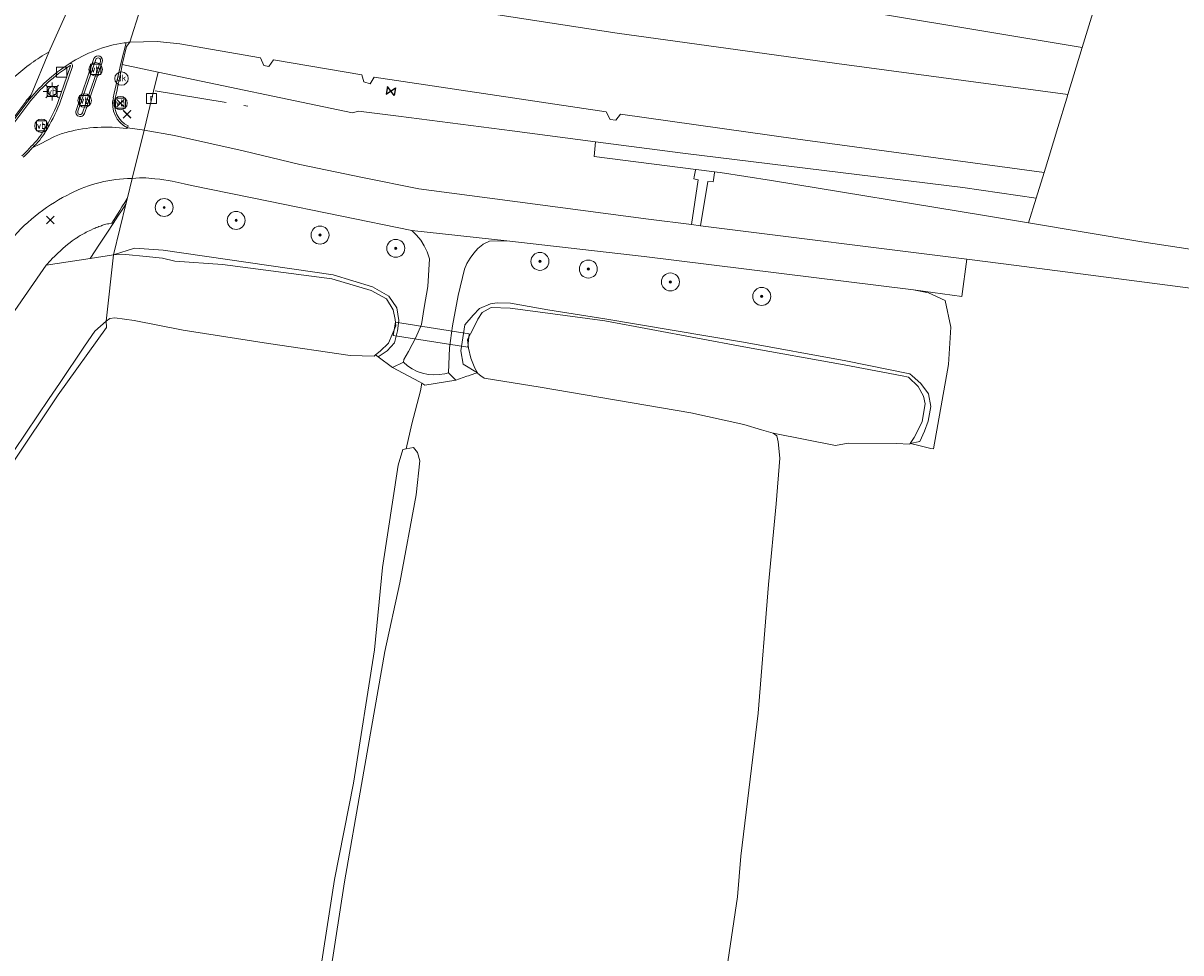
# Model space of a CAD drawing. Header units: metres. Extents: x 125158 to 132124, y 450612 to 454469.
# Tile 155 of 173: x 130520 to 130649, y 453736 to 453839. Entities that reach past the tile are written whole.
import ezdxf
from ezdxf.enums import TextEntityAlignment as Align

# ---------------------------------------------------------------- set-up
doc = ezdxf.new("R2010")
doc.units = ezdxf.units.M
doc.linetypes.add('IE-TERREINAFSCHEIDING', pattern=[10, 8, -2])
doc.layers.get('0').update_dxf_attribs({"color": 8})
doc.layers.get('Defpoints').update_dxf_attribs({"color": 8})
for name, color, linetype, lineweight in [('B-XX-BV-GELEIDECONSTRUCTIE-GV', 8, 'Continuous', 18), ('B-XX-GR-BOOM-S', 8, 'Continuous', 25), ('B-XX-IE-TERREINAFSCHEIDING-G', 8, 'IE-TERREINAFSCHEIDING', 18), ('B-XX-KL-ET_LS_OV_LICHTMAST-S', 8, 'Continuous', 25), ('B-XX-KW-KUNSTWERK_DUIKER-GV', 8, 'Continuous', 18), ('B-XX-OG-TERREIN_CULTUURSCHEIDING-GV', 8, 'Continuous', 18), ('B-XX-OG-WATER-GV', 8, 'Continuous', 18), ('B-XX-OG-WATER_SLOOT-GV', 8, 'Continuous', 18), ('B-XX-OG-WEG-GV', 8, 'Continuous', 18), ('B-XX-RI-GWA_KOLK-S', 8, 'Continuous', 25), ('B-XX-RI-GWA_RIOOLPUT-S', 8, 'Continuous', 25), ('B-XX-VH-GOOT-G', 8, 'Continuous', 18), ('B-XX-VH-VERHARDING_ASFALT-GV', 8, 'Continuous', 18), ('B-XX-VW-VERKEERSTEKEN_BORD-S', 8, 'Continuous', 25), ('B-XX-VW-VERKEERSTEKEN_DRAAGCONSTRUCTIE-S', 8, 'Continuous', 25), ('B-XX-VW-VRI-S', 8, 'Continuous', 25)]:
    doc.layers.add(name, color=color, linetype=linetype, lineweight=lineweight)
doc.layers.add('TOPOT30', color=1, linetype='Continuous')
doc.styles.add('ISO', font='iso', dxfattribs={"height": 5})
doc.styles.add('NLCS-ISO', font='NLCS-ISO.ttf')

# ---------------------------------------------------------------- blocks, each defined once
blk = doc.blocks.new('SRI-KOLK-SO')
at = {"color": 0, "linetype": 'ByBlock', "lineweight": 18}
blk.add_lwpolyline([(-1.125, -1.125), (1.125, -1.125), (1.125, 1.125), (-1.125, 1.125)], close=True, dxfattribs=at)
blk = doc.blocks.new('SRI-PUT_INSPECTIEPUT_RIOOLPUT-SO')
at = {"color": 0, "linetype": 'ByBlock', "lineweight": 18}
blk.add_lwpolyline([(-1.12, -1.12), (1.12, -1.12), (1.12, 1.12), (-1.12, 1.12)], close=True, dxfattribs=at)
at = {"color": 0, "linetype": 'ByBlock', "lineweight": 18, "style": 'NLCS-ISO'}
blk.add_text('r', height=1.5, dxfattribs=at).set_placement((0, 0.28), align=Align.MIDDLE_CENTER)
blk = doc.blocks.new('SIE-WEG_VERKEERSBORD-SO')
at = {"color": 0, "linetype": 'ByBlock', "lineweight": 18}
blk.add_lwpolyline([(-1.125, -1.125), (1.125, -1.125), (1.125, 1.125), (-1.125, 1.125)], close=True, dxfattribs=at)
at = {"color": 0, "linetype": 'ByBlock', "lineweight": 18, "style": 'NLCS-ISO'}
blk.add_text('vb', height=1.5, dxfattribs=at).set_placement((0, 0), align=Align.MIDDLE_CENTER)
blk = doc.blocks.new('SAL-ONBEKEND SYMBOOL-SO')
at = {"color": 0, "linetype": 'ByBlock', "lineweight": -2, "const_width": 0.275, "flags": 128}
for points in [[(-0.875, 0.875), (0, 0)], [(-0.875, -0.875), (0, 0)], [(0, 0), (0.875, 0.875)], [(0, 0), (0.875, -0.875)]]:
    blk.add_lwpolyline(points, dxfattribs=at)
at = {"layer": 'Defpoints', "color": 0, "linetype": 'ByBlock', "lineweight": -2}
blk.add_point((0, 0), dxfattribs=at)
blk = doc.blocks.new('SIE-WEG_PAAL_VERKEERSBORD-SO')
at = {"color": 0, "linetype": 'ByBlock', "lineweight": 18}
blk.add_circle((0, 0), 1.5, dxfattribs=at)
at = {"color": 0, "linetype": 'ByBlock', "lineweight": 18, "style": 'NLCS-ISO'}
blk.add_text('vb', height=1.5, dxfattribs=at).set_placement((0, 0.13), align=Align.MIDDLE_CENTER)
blk = doc.blocks.new('SIE-WEG_PAAL_DRUKKNOPPAAL-SO')
at = {"color": 0, "linetype": 'ByBlock', "lineweight": 18}
blk.add_circle((0, 0), 1.5, dxfattribs=at)
at = {"color": 0, "linetype": 'ByBlock', "lineweight": 18, "style": 'NLCS-ISO'}
blk.add_text('dk', height=1.5, dxfattribs=at).set_placement((0, 0.15), align=Align.MIDDLE_CENTER)
blk = doc.blocks.new('SKL-ET_OV_LICHTMAST-SO')
at = {"color": 0, "linetype": 'ByBlock', "lineweight": 18}
for points in [[(-1.25, 0), (-2, 0)], [(-1.41, 1.41), (-0.88, 0.88)], [(0, 2), (0, 1.25)], [(0.88, 0.88), (1.41, 1.41)], [(2, 0), (1.25, 0)], [(-1.41, -1.41), (-0.88, -0.88)], [(0, -1.25), (0, -2)], [(0.88, -0.88), (1.41, -1.41)]]:
    blk.add_lwpolyline(points, dxfattribs=at)
blk.add_circle((0, 0), 1, dxfattribs=at)
blk = doc.blocks.new('SGR-BOOM_01-SO')
at = {"linetype": 'ByBlock', "lineweight": 18}
h = blk.add_hatch(color=0, dxfattribs=at)
h.dxf.hatch_style = 1
edge = h.paths.add_edge_path()
edge.add_arc((0, 0), 0.25, 0, 360)
at = {"color": 0, "linetype": 'ByBlock', "lineweight": 18}
for radius in [2, 0.25]:
    blk.add_circle((0, 0), radius, dxfattribs=at)
blk = doc.blocks.new('kilometerpaal')
at = {"color": 0}
for p, q in [((-0.44, 0.44), (0.44, -0.44)), ((-0.44, -0.44), (-0.44, 0.44)), ((0.44, 0.44), (-0.44, -0.44)), ((0.44, -0.44), (0.44, 0.44))]:
    blk.add_line(p, q, dxfattribs=at)
at = {"color": 0, "style": 'ISO'}
blk.add_attdef('KILOMETERPAAL', (0.59, 0.87), '', height=2.5, dxfattribs=at)

msp = doc.modelspace()

# ---------------------------------------------------------------- linework, layer by layer
at = {"layer": 'B-XX-BV-GELEIDECONSTRUCTIE-GV'}
for points in [[(130531.27, 453834.6), (130531.74, 453836.62), (130532.1, 453837.08), (130532.11, 453837.1), (130531.95, 453837.08), (130531.72, 453837.04), (130531.15, 453834.87)], [(130528.12, 453835.27), (130526.13, 453829.51)], [(130526.33, 453829.43), (130528.32, 453835.18)], [(130528.85, 453834.95), (130527.19, 453830.19), (130526.86, 453829.24)], [(130525.52, 453834.47), (130524.07, 453830.27)], [(130524.27, 453830.2), (130525.73, 453834.4)], [(130527.07, 453829.17), (130527.4, 453830.12), (130529.05, 453834.88)], [(130520.68, 453830.44), (130513.98, 453821.55), (130510.17, 453816.49)], [(130510.46, 453816.51), (130514.16, 453821.42), (130520.86, 453830.3)], [(130531.84, 453827.58), (130531.94, 453827.78)]]:
    msp.add_lwpolyline(points, dxfattribs=at)
for centre, radius, start, end in [((130528.58, 453835.07), 0.505, 337.4415, 157.1443), ((130535.24, 453819.11), 18.44, 122.3439, 142.0951), ((130525.5, 453834.48), 0.244, 339.6859, 122.7626), ((130652.68, 453806.1), 124.9, 166.6816, 168.5374), ((130154.34, 453911.39), 384.68, 347.917, 348.4852), ((130504.4, 453838.39), 21.5, 328.5879, 337.5828), ((130533.09, 453830.2), 2.9, 165.666, 244.4712), ((130526.59, 453829.32), 0.499, 158.2344, 342.79), ((130516.1, 453831.04), 7.69, 312.2546, 329.9411), ((130512.5, 453832.74), 11.46, 312.4985, 319.8668)]:
    msp.add_arc(centre, radius, start, end, dxfattribs=at)
at = {"layer": 'B-XX-BV-GELEIDECONSTRUCTIE-GV', "extrusion": (0, 0, -1)}
for centre, radius, start, end in [((-130528.58, 453835.07), 0.285, 24.0843, 203.6572), ((-130535.2, 453819.14), 18.17, 37.8807, 57.6731), ((-130525.5, 453834.48), 0.0243, 50.4206, 202.3481), ((-130504.25, 453838.47), 21.45, 202.4627, 211.3746), ((-130533.09, 453830.2), 2.68, 295.4589, 14.4037), ((-130526.59, 453829.32), 0.28, 196.4751, 22.6669), ((-130516.08, 453831.05), 7.49, 210.08, 227.8433), ((-130512.32, 453832.91), 11.5, 220.1292, 227.4378)]:
    msp.add_arc(centre, radius, start, end, dxfattribs=at)
at = {"layer": 'B-XX-IE-TERREINAFSCHEIDING-G'}
for points in [[(130534.93, 453831.68), (130545.23, 453829.99)], [(130559.44, 453802.31), (130559.74, 453802.09)], [(130559.74, 453802.09), (130561.33, 453800.91)], [(130570.5, 453800.24), (130569.8, 453800)], [(130570.78, 453800.33), (130570.5, 453800.24)], [(130564.32, 453799.33), (130564.61, 453799.19)], [(130564.61, 453799.19), (130564.46, 453798.33)], [(130569.62, 453799.94), (130568.39, 453799.51)], [(130569.8, 453800), (130569.62, 453799.94)], [(130563.5, 453794.64), (130562.86, 453791.88)]]:
    msp.add_lwpolyline(points, dxfattribs=at)
at = {"layer": 'B-XX-KW-KUNSTWERK_DUIKER-GV'}
msp.add_lwpolyline([(130569.72, 453803.16), (130569.88, 453804.65), (130561.68, 453805.95), (130561.42, 453804.46)], close=True, dxfattribs=at)
at = {"layer": 'B-XX-OG-TERREIN_CULTUURSCHEIDING-GV'}
for points in [[(130552.88, 453867.87), (130546.41, 453868.74), (130543.53, 453862.36), (130543, 453859.56), (130543.6, 453857.06), (130545.22, 453855.38), (130548.03, 453853.35), (130552.11, 453851.97), (130558.56, 453850.28), (130590.08, 453844.74), (130615.5, 453840.26), (130638.06, 453836.51), (130640.98, 453846.07), (130629.06, 453848.91), (130598.39, 453856.26), (130568.91, 453863.68), (130557.37, 453866.41), (130557.13, 453866.86), (130557.48, 453867.72), (130554.04, 453867.84), (130552.9, 453865.33)], [(130534.76, 453831.65), (130533.7, 453827.32), (130537.08, 453826.7), (130544.72, 453825.03), (130551.01, 453823.49), (130557.99, 453822.03), (130564.25, 453820.78), (130572.71, 453819.69), (130589.81, 453817.42), (130594.6, 453816.82), (130595.33, 453821.78), (130594.86, 453821.89), (130594.91, 453822.13), (130595.05, 453822.86), (130595.07, 453822.94), (130583.78, 453824.37), (130583.93, 453826.03), (130574.66, 453827.24), (130562, 453828.87), (130557.55, 453829.43), (130556.9, 453829.24), (130535.28, 453833.76)], [(130583.93, 453826.03), (130583.78, 453824.37), (130595.07, 453822.94), (130595.11, 453822.94), (130597.16, 453822.68), (130597.46, 453822.64), (130597.8, 453822.59), (130603.5, 453821.72), (130626.97, 453817.86), (130632.1, 453817.01), (130632.95, 453819.76), (130624.77, 453820.93), (130593.64, 453824.76)], [(130561.33, 453800.91), (130562.54, 453801.52), (130562.59, 453801.8), (130563.12, 453802.71), (130563.92, 453804.24), (130564.55, 453805.71), (130564.87, 453807.59), (130565.25, 453809.91), (130565.46, 453813), (130565.43, 453813.1), (130565.18, 453813.79), (130564.86, 453814.45), (130564.47, 453815.07), (130564.01, 453815.64), (130563.5, 453816.16), (130547.54, 453819.42), (130538.97, 453821.15), (130538.17, 453821.36), (130536.82, 453821.65), (130535.46, 453821.86), (130534.91, 453821.91), (130533.9, 453822.02), (130533.19, 453822), (130532.38, 453821.94), (130531.85, 453819.77), (130531.71, 453819.23), (130530.29, 453813.43), (130532.62, 453814.2), (130535.82, 453813.96), (130554.72, 453811.24), (130559.1, 453809.88), (130560.94, 453808.84), (130561.8, 453807.55), (130562.05, 453806.13), (130561.89, 453805.01), (130561.55, 453803.66), (130560.75, 453802.77), (130559.74, 453802.09)], [(130597.16, 453822.68), (130595.11, 453822.94), (130595.07, 453822.94), (130595.05, 453822.86), (130594.91, 453822.13), (130594.86, 453821.89), (130595.33, 453821.78), (130594.6, 453816.82), (130595.6, 453816.69), (130596.43, 453821.62), (130597.01, 453821.56), (130597.04, 453821.79), (130597.15, 453822.58), (130597.16, 453822.68)], [(130619.3, 453809.57), (130589.34, 453813.26), (130574.06, 453815.01), (130572.13, 453814.98), (130571.42, 453814.62), (130571.37, 453814.58), (130570.84, 453814.14), (130570.37, 453813.64), (130569.96, 453813.09), (130569.61, 453812.5), (130569.34, 453811.87), (130568.63, 453808.94), (130567.99, 453805.55), (130567.66, 453803.11), (130567.56, 453800.34), (130567.9, 453800), (130568.39, 453799.51), (130569.62, 453799.94), (130569.8, 453800), (130570.5, 453800.24), (130570.78, 453800.33), (130569.2, 453801.28), (130568.92, 453802.78), (130569.38, 453805.68), (130570.3, 453806.72), (130571.02, 453807.47), (130572.24, 453808), (130572.97, 453808.11), (130574.45, 453808.08), (130578.62, 453807.34), (130584.97, 453806.33), (130600.39, 453803.72), (130611.75, 453801.67), (130618.89, 453800.21), (130619.13, 453800), (130620.1, 453799.14), (130620.98, 453798), (130621.22, 453796.59), (130620.91, 453794.94), (130620.52, 453793.84), (130620, 453792.68), (130618.91, 453792.46), (130619.43, 453792.34), (130621.21, 453791.92), (130621.51, 453791.86), (130622.96, 453800), (130623.19, 453801.26), (130623.44, 453805.42), (130622.82, 453808.35), (130620.97, 453809.23)], [(130562.54, 453801.52), (130561.33, 453800.91), (130563.06, 453800), (130564.32, 453799.33), (130564.61, 453799.19), (130564.94, 453798.97), (130568.39, 453799.51), (130567.9, 453800), (130567.56, 453800.34), (130567.16, 453800.22), (130566.54, 453800.12), (130565.91, 453800.09), (130565.29, 453800.14), (130564.68, 453800.27), (130564.09, 453800.48), (130563.53, 453800.76), (130563.01, 453801.11)]]:
    msp.add_lwpolyline(points, close=True, dxfattribs=at)
for points in [[(130660.07, 453812.54), (130644.68, 453814.91), (130632.1, 453817.01), (130626.97, 453817.86), (130603.5, 453821.72), (130597.8, 453822.59), (130597.46, 453822.64), (130597.16, 453822.68), (130597.16, 453822.68), (130597.15, 453822.58), (130597.04, 453821.79), (130597.01, 453821.56), (130596.43, 453821.62), (130595.6, 453816.69), (130625.23, 453812.95), (130630.75, 453812.26), (130665.2, 453807.79)], [(130552.77, 453730.37), (130554.89, 453743.96), (130557, 453754.68), (130559.32, 453769.52), (130560.23, 453778.68), (130561.95, 453790.07), (130562.47, 453791.8), (130562.86, 453791.88), (130563.5, 453794.64), (130564.46, 453798.33), (130564.61, 453799.19), (130564.32, 453799.33), (130563.06, 453800), (130561.33, 453800.91), (130559.74, 453802.09), (130559.44, 453802.31), (130559.29, 453802.18), (130556.61, 453802.26), (130547.53, 453803.59), (130538.05, 453805.08), (130532.59, 453806.15), (130530.44, 453806.45), (130529.89, 453806.35), (130529.49, 453806.07), (130529.52, 453805.38), (130524.14, 453797.88), (130519.07, 453790.27)], [(130596.25, 453718.89), (130599.7, 453742.05), (130600.07, 453746.58), (130602.03, 453762.46), (130603.15, 453776.8), (130604.02, 453785.76), (130604.41, 453790.82), (130604.22, 453792.66), (130604.08, 453793.33), (130603.69, 453793.6), (130602.37, 453793.99), (130600.42, 453794.59), (130594.52, 453795.86), (130577.75, 453798.74), (130571.54, 453799.74), (130571.17, 453800), (130570.83, 453800.24), (130570.78, 453800.33), (130570.5, 453800.24), (130569.8, 453800), (130569.62, 453799.94), (130568.39, 453799.51), (130564.94, 453798.97), (130564.61, 453799.19), (130564.46, 453798.33), (130563.5, 453794.64), (130562.86, 453791.88), (130563.66, 453792.02), (130564.12, 453791.48), (130564.38, 453790.54), (130563.98, 453786.75), (130562.15, 453776.98), (130560.47, 453769.35), (130557.87, 453754.54), (130556.01, 453743.72), (130553.91, 453730.31)]]:
    msp.add_lwpolyline(points, dxfattribs=at)
at = {"layer": 'B-XX-OG-WATER-GV'}
for points in [[(130530.29, 453813.43), (130529.49, 453806.07), (130529.89, 453806.35), (130530.44, 453806.45), (130532.59, 453806.15), (130538.05, 453805.08), (130547.53, 453803.59), (130556.61, 453802.26), (130559.29, 453802.18), (130559.44, 453802.31), (130559.97, 453802.74), (130560.88, 453803.64), (130561.7, 453805.54), (130561.63, 453806.24), (130561.4, 453807.34), (130560.66, 453808.55), (130558.95, 453809.47), (130554.58, 453810.79), (130542.43, 453812.36), (130537.11, 453812.73), (130535.74, 453813.08), (130533.94, 453813.25), (130531.66, 453813.5)], [(130618.91, 453792.46), (130619.38, 453793.15), (130619.75, 453793.85), (130620.24, 453794.92), (130620.58, 453796.87), (130620.41, 453797.72), (130619.8, 453798.82), (130618.74, 453799.86), (130618.02, 453800), (130611.59, 453801.22), (130600.4, 453803.23), (130584.95, 453806.09), (130578.63, 453806.97), (130574.41, 453807.5), (130572.32, 453807.6), (130571.32, 453807.03), (130570.84, 453806.31), (130570.33, 453805.29), (130569.66, 453804.02), (130569.79, 453803.06), (130570.06, 453801.94), (130570.5, 453800.84), (130570.78, 453800.33), (130570.83, 453800.24), (130571.17, 453800), (130571.54, 453799.74), (130577.75, 453798.74), (130594.52, 453795.86), (130600.42, 453794.59), (130602.37, 453793.99), (130603.69, 453793.6), (130610.63, 453792.23), (130612.01, 453792.51), (130617.36, 453792.48), (130618.87, 453792.4)]]:
    msp.add_lwpolyline(points, close=True, dxfattribs=at)
msp.add_lwpolyline([(130553.91, 453730.31), (130556.01, 453743.72), (130557.87, 453754.54), (130560.47, 453769.35), (130562.15, 453776.98), (130563.98, 453786.75), (130564.38, 453790.54), (130564.12, 453791.48), (130563.66, 453792.02), (130562.86, 453791.88), (130562.47, 453791.8), (130561.95, 453790.07), (130560.23, 453778.68), (130559.32, 453769.52), (130557, 453754.68), (130554.89, 453743.96), (130552.77, 453730.37)], dxfattribs=at)
at = {"layer": 'B-XX-OG-WATER_SLOOT-GV'}
for points in [[(130531.71, 453819.23), (130531.85, 453819.77), (130531.82, 453819.72), (130531.55, 453819.28), (130531.23, 453818.77), (130530.99, 453818.38), (130530.8, 453818.07), (130530.12, 453816.97), (130529.76, 453816.91), (130529.61, 453816.88), (130529.46, 453816.85), (130529.32, 453816.81), (130529.2, 453816.78), (130529.1, 453816.75), (130529.08, 453816.74), (130529, 453816.71), (130528.95, 453816.69), (130528.84, 453816.65), (130528.65, 453816.58), (130528.54, 453816.54), (130528.37, 453816.47), (130528.25, 453816.42), (130528.02, 453816.32), (130527.76, 453816.2), (130527.6, 453816.12), (130527.4, 453816.03), (130527.26, 453815.95), (130527.1, 453815.87), (130526.9, 453815.76), (130526.6, 453815.59), (130526.37, 453815.45), (130526.28, 453815.39), (130526.2, 453815.34), (130526.02, 453815.22), (130525.82, 453815.09), (130525.7, 453815), (130525.47, 453814.83), (130525.32, 453814.72), (130525.01, 453814.46), (130524.63, 453814.12), (130524.36, 453813.87), (130524.13, 453813.66), (130523.87, 453813.41), (130523.74, 453813.27), (130523.52, 453813.06), (130523.3, 453812.83), (130522.8, 453812.29), (130527.69, 453813.03), (130528.74, 453814.63), (130529.62, 453815.96), (130530.26, 453816.94), (130530.78, 453817.73), (130531.19, 453818.35), (130531.41, 453818.69), (130531.55, 453818.9)], [(130527.69, 453813.03), (130530.29, 453813.43), (130531.71, 453819.23), (130531.55, 453818.9), (130531.41, 453818.69), (130531.19, 453818.35), (130530.78, 453817.73), (130530.26, 453816.94), (130529.62, 453815.96), (130528.74, 453814.63)], [(130530.29, 453813.43), (130531.66, 453813.5), (130533.94, 453813.25), (130535.74, 453813.08), (130537.11, 453812.73), (130542.43, 453812.36), (130554.58, 453810.79), (130558.95, 453809.47), (130560.66, 453808.55), (130561.4, 453807.34), (130561.63, 453806.24), (130561.7, 453805.54), (130560.88, 453803.64), (130559.97, 453802.74), (130559.44, 453802.31), (130559.74, 453802.09), (130560.75, 453802.77), (130561.55, 453803.66), (130561.89, 453805.01), (130562.05, 453806.13), (130561.8, 453807.55), (130560.94, 453808.84), (130559.1, 453809.88), (130554.72, 453811.24), (130535.82, 453813.96), (130532.62, 453814.2)], [(130618.91, 453792.46), (130620, 453792.68), (130620.52, 453793.84), (130620.91, 453794.94), (130621.22, 453796.59), (130620.98, 453798), (130620.1, 453799.14), (130619.13, 453800), (130618.89, 453800.21), (130611.75, 453801.67), (130600.39, 453803.72), (130584.97, 453806.33), (130578.62, 453807.34), (130574.45, 453808.08), (130572.97, 453808.11), (130572.24, 453808), (130571.02, 453807.47), (130570.3, 453806.72), (130569.38, 453805.68), (130568.92, 453802.78), (130569.2, 453801.28), (130570.78, 453800.33), (130570.5, 453800.84), (130570.06, 453801.94), (130569.79, 453803.06), (130569.66, 453804.02), (130570.33, 453805.29), (130570.84, 453806.31), (130571.32, 453807.03), (130572.32, 453807.6), (130574.41, 453807.5), (130578.63, 453806.97), (130584.95, 453806.09), (130600.4, 453803.23), (130611.59, 453801.22), (130618.02, 453800), (130618.74, 453799.86), (130619.8, 453798.82), (130620.41, 453797.72), (130620.58, 453796.87), (130620.24, 453794.92), (130619.75, 453793.85), (130619.38, 453793.15)]]:
    msp.add_lwpolyline(points, close=True, dxfattribs=at)
for points in [[(130517.94, 453789.74), (130523.13, 453797.47), (130524.27, 453799.14), (130527.07, 453803.28), (130528.21, 453804.95), (130529.49, 453806.07), (130530.29, 453813.43), (130527.69, 453813.03), (130522.8, 453812.29), (130519, 453806.78)], [(130480.14, 453733.54), (130486.82, 453742.89), (130491.97, 453750.19), (130496.59, 453756.75), (130503.89, 453767.84), (130513.93, 453782.57), (130519.07, 453790.27), (130524.14, 453797.88), (130529.52, 453805.38), (130529.49, 453806.07), (130528.21, 453804.95), (130527.07, 453803.28), (130524.27, 453799.14), (130523.13, 453797.47), (130517.94, 453789.74), (130512.68, 453781.91), (130503.35, 453768.2), (130495.96, 453757.04), (130494.43, 453754.91), (130491.38, 453750.64), (130486.29, 453743.53), (130479.55, 453734.11)]]:
    msp.add_lwpolyline(points, dxfattribs=at)
at = {"layer": 'B-XX-OG-WEG-GV'}
for points in [[(130546.41, 453868.74), (130545.13, 453869.35), (130544.51, 453868.15), (130539.55, 453858.57), (130537.33, 453852.74), (130535.59, 453848.16), (130541.43, 453845.98), (130548.91, 453844.33), (130563.89, 453841.53), (130586.31, 453838.09), (130610.76, 453834.74), (130636.47, 453831.29), (130638.06, 453836.51), (130615.5, 453840.26), (130590.08, 453844.74), (130558.56, 453850.28), (130552.11, 453851.97), (130548.03, 453853.35), (130545.22, 453855.38), (130543.6, 453857.06), (130543, 453859.56), (130543.53, 453862.36)], [(130556.9, 453829.24), (130557.55, 453829.43), (130562, 453828.87), (130574.66, 453827.24), (130583.93, 453826.03), (130593.64, 453824.76), (130624.77, 453820.93), (130632.95, 453819.76), (130633.82, 453822.61), (130606.41, 453826.3), (130586.7, 453829.1), (130586.18, 453828.42), (130585.53, 453828.5), (130585.11, 453829.35), (130559.28, 453833.22), (130558.84, 453832.48), (130558.16, 453832.68), (130557.94, 453833.47), (130548.09, 453835.12), (130547.59, 453834.39), (130547.02, 453834.49), (130546.66, 453835.36), (130537.67, 453836.92), (130535.16, 453837.16), (130532.1, 453837.08), (130531.74, 453836.62), (130531.27, 453834.6), (130535.28, 453833.76)], [(130595.6, 453816.69), (130594.6, 453816.82), (130589.81, 453817.42), (130572.71, 453819.69), (130564.25, 453820.78), (130557.99, 453822.03), (130551.01, 453823.49), (130544.72, 453825.03), (130537.08, 453826.7), (130533.7, 453827.32), (130532.38, 453821.94), (130533.19, 453822), (130533.9, 453822.02), (130534.91, 453821.91), (130535.46, 453821.86), (130536.82, 453821.65), (130538.17, 453821.36), (130538.97, 453821.15), (130547.54, 453819.42), (130563.5, 453816.16), (130574.06, 453815.01), (130589.34, 453813.26), (130619.3, 453809.57), (130624.67, 453808.82), (130625.23, 453812.95)]]:
    msp.add_lwpolyline(points, close=True, dxfattribs=at)
for points in [[(130523.12, 453836), (130531.4, 453854.48)], [(130535.55, 453848.02), (130532.11, 453837.1), (130532.1, 453837.08), (130535.16, 453837.16), (130537.67, 453836.92), (130546.66, 453835.36), (130547.02, 453834.49), (130547.59, 453834.39), (130548.09, 453835.12), (130557.94, 453833.47), (130558.16, 453832.68), (130558.84, 453832.48), (130559.28, 453833.22), (130585.11, 453829.35), (130585.53, 453828.5), (130586.18, 453828.42), (130586.7, 453829.1), (130606.41, 453826.3), (130633.82, 453822.61), (130634.37, 453824.41), (130635.35, 453827.61), (130636.34, 453830.87), (130636.47, 453831.29), (130610.76, 453834.74), (130586.31, 453838.09), (130563.89, 453841.53)], [(130531.84, 453827.58), (130533.49, 453827.36), (130533.7, 453827.32), (130534.76, 453831.65), (130535.28, 453833.76), (130531.27, 453834.6), (130531.74, 453836.62), (130532.1, 453837.08), (130532.11, 453837.1), (130531.95, 453837.08), (130531.72, 453837.04), (130531.15, 453834.87)], [(130531.15, 453834.87), (130531.72, 453837.04), (130531.49, 453837.01)], [(130506.2, 453811.21), (130506.21, 453811.23), (130506.45, 453811.54), (130508.59, 453814.41), (130510.17, 453816.49), (130513.98, 453821.55), (130520.68, 453830.44), (130521.14, 453831.23), (130523.12, 453836)], [(130528.12, 453835.27), (130526.13, 453829.51)], [(130526.13, 453829.51), (130528.12, 453835.27)], [(130524.27, 453830.2), (130525.73, 453834.4)], [(130525.73, 453834.4), (130524.27, 453830.2)], [(130527.07, 453829.17), (130527.4, 453830.12), (130529.05, 453834.88)], [(130529.05, 453834.88), (130527.4, 453830.12), (130527.07, 453829.17)], [(130520.68, 453830.44), (130513.98, 453821.55), (130510.17, 453816.49)], [(130531.8, 453827.49), (130531.84, 453827.58)], [(130531.86, 453821.93), (130532.38, 453821.94), (130533.7, 453827.32), (130533.49, 453827.36), (130531.84, 453827.58), (130531.8, 453827.49)], [(130521.26, 453825.35), (130522.16, 453825.79), (130523.75, 453826.6)], [(130523.75, 453826.6), (130522.16, 453825.79), (130521.26, 453825.35)], [(130519, 453806.78), (130522.8, 453812.29), (130523.3, 453812.83), (130523.52, 453813.06), (130523.74, 453813.27), (130523.87, 453813.41), (130524.13, 453813.66), (130524.36, 453813.87), (130524.63, 453814.12), (130525.01, 453814.46), (130525.32, 453814.72), (130525.47, 453814.83), (130525.7, 453815), (130525.82, 453815.09), (130526.02, 453815.22), (130526.2, 453815.34), (130526.28, 453815.39), (130526.37, 453815.45), (130526.6, 453815.59), (130526.9, 453815.76), (130527.1, 453815.87), (130527.26, 453815.95), (130527.4, 453816.03), (130527.6, 453816.12), (130527.76, 453816.2), (130528.02, 453816.32), (130528.25, 453816.42), (130528.37, 453816.47), (130528.54, 453816.54), (130528.65, 453816.58), (130528.84, 453816.65), (130528.95, 453816.69), (130529, 453816.71), (130529.08, 453816.74), (130529.1, 453816.75), (130529.2, 453816.78), (130529.32, 453816.81), (130529.46, 453816.85), (130529.61, 453816.88), (130529.76, 453816.91), (130530.12, 453816.97), (130530.8, 453818.07), (130530.99, 453818.38), (130531.23, 453818.77), (130531.55, 453819.28), (130531.82, 453819.72), (130531.85, 453819.77), (130532.38, 453821.94), (130531.86, 453821.93)]]:
    msp.add_lwpolyline(points, dxfattribs=at)
for centre, radius, start, end in [((130533.53, 453822.41), 14.74, 97.991, 123.6376), ((130532.68, 453818.71), 19.76, 118.9161, 125.7307), ((130528.58, 453835.07), 0.505, 337.4415, 157.1443), ((130532.65, 453818.72), 19.73, 125.6962, 132.5223), ((130535.24, 453819.11), 18.44, 122.3439, 142.0951), ((130525.5, 453834.48), 0.244, 339.6859, 122.7626), ((130652.68, 453806.1), 124.9, 166.6816, 168.5374), ((130504.4, 453838.39), 21.5, 328.5879, 337.5828), ((130533.09, 453830.2), 2.9, 165.666, 244.4712), ((130526.59, 453829.32), 0.499, 158.2344, 342.79), ((130516.1, 453831.04), 7.69, 312.2546, 329.9411), ((130529.46, 453810.8), 16.85, 82.0351, 104.5113), ((130527.8, 453817.29), 10.16, 104.6259, 113.5108), ((130512.5, 453832.74), 11.46, 312.4985, 319.8668), ((130532.41, 453806.87), 15.07, 92.0866, 118.973), ((130534.39, 453801.97), 20.33, 117.1655, 141.0618)]:
    msp.add_arc(centre, radius, start, end, dxfattribs=at)
at = {"layer": 'B-XX-OG-WEG-GV', "extrusion": (0, 0, -1)}
for centre, radius, start, end in [((-130532.68, 453818.71), 19.76, 54.2693, 61.0839), ((-130528.58, 453835.07), 0.505, 22.8557, 202.5585), ((-130532.65, 453818.72), 19.73, 47.4777, 54.3038), ((-130525.5, 453834.48), 0.244, 57.2374, 200.3141), ((-130652.68, 453806.1), 124.9, 11.4626, 13.3184), ((-130504.4, 453838.39), 21.5, 202.4172, 211.4121), ((-130533.09, 453830.2), 2.9, 295.5288, 14.334), ((-130526.59, 453829.32), 0.499, 197.21, 21.7656), ((-130516.1, 453831.04), 7.69, 210.0589, 227.7454), ((-130529.46, 453810.8), 16.85, 75.4887, 97.9649), ((-130527.8, 453817.29), 10.16, 66.4892, 75.3741), ((-130512.5, 453832.74), 11.46, 220.1332, 227.5015), ((-130532.41, 453806.87), 15.07, 61.027, 87.9134), ((-130534.39, 453801.97), 20.33, 38.9382, 62.8345)]:
    msp.add_arc(centre, radius, start, end, dxfattribs=at)
at = {"layer": 'B-XX-VH-GOOT-G'}
msp.add_lwpolyline([(130520.57, 453830.53), (130513.86, 453821.64)], dxfattribs=at)
msp.add_arc((130534.72, 453819.53), 17.93, 139.257, 142.1642, dxfattribs=at)
at = {"layer": 'B-XX-VH-VERHARDING_ASFALT-GV'}
msp.add_lwpolyline([(130563.5, 453816.16), (130564.01, 453815.64), (130564.47, 453815.07), (130564.86, 453814.45), (130565.18, 453813.79), (130565.43, 453813.1), (130565.46, 453813), (130565.25, 453809.91), (130564.87, 453807.59), (130564.55, 453805.71), (130563.92, 453804.24), (130563.12, 453802.71), (130562.59, 453801.8), (130562.54, 453801.52), (130563.01, 453801.11), (130563.53, 453800.76), (130564.09, 453800.48), (130564.68, 453800.27), (130565.29, 453800.14), (130565.91, 453800.09), (130566.54, 453800.12), (130567.16, 453800.22), (130567.56, 453800.34), (130567.66, 453803.11), (130567.99, 453805.55), (130568.63, 453808.94), (130569.34, 453811.87), (130569.61, 453812.5), (130569.96, 453813.09), (130570.37, 453813.64), (130570.84, 453814.14), (130571.37, 453814.58), (130571.42, 453814.62), (130572.13, 453814.98), (130574.06, 453815.01)], close=True, dxfattribs=at)

# ---------------------------------------------------------------- block references
at = {"layer": 'B-XX-GR-BOOM-S', "xscale": 0.5, "yscale": 0.5, "zscale": 0.5}
for p in [(130535.93, 453818.71), (130543.94, 453817.27), (130553.27, 453815.64), (130561.7, 453814.17), (130577.73, 453812.72), (130583.12, 453811.87), (130592.25, 453810.43), (130602.41, 453808.82)]:
    msp.add_blockref('SGR-BOOM_01-SO', p, dxfattribs=at)
at = {"layer": 'B-XX-KL-ET_LS_OV_LICHTMAST-S', "xscale": 0.5, "yscale": 0.5, "zscale": 0.5}
msp.add_blockref('SKL-ET_OV_LICHTMAST-SO', (130523.48, 453831.62), dxfattribs=at)
at = {"layer": 'B-XX-RI-GWA_KOLK-S', "xscale": 0.5, "yscale": 0.5, "zscale": 0.5}
msp.add_blockref('SRI-KOLK-SO', (130524.53, 453833.77), dxfattribs=at)
at = {"layer": 'B-XX-RI-GWA_RIOOLPUT-S', "xscale": 0.5, "yscale": 0.5, "zscale": 0.5}
msp.add_blockref('SRI-PUT_INSPECTIEPUT_RIOOLPUT-SO', (130534.53, 453830.82), dxfattribs=at)
at = {"layer": 'B-XX-VW-VERKEERSTEKEN_BORD-S', "xscale": 0.5, "yscale": 0.5, "zscale": 0.5}
for name, p in [('SIE-WEG_VERKEERSBORD-SO', (130528.31, 453834.07)), ('SIE-WEG_VERKEERSBORD-SO', (130523.48, 453831.62)), ('SIE-WEG_VERKEERSBORD-SO', (130527.08, 453830.61)), ('SIE-WEG_VERKEERSBORD-SO', (130531.07, 453830.32)), ('SAL-ONBEKEND SYMBOOL-SO', (130531.07, 453830.32)), ('SAL-ONBEKEND SYMBOOL-SO', (130531.81, 453829.08)), ('SIE-WEG_VERKEERSBORD-SO', (130522.28, 453827.8)), ('SAL-ONBEKEND SYMBOOL-SO', (130523.27, 453817.31))]:
    msp.add_blockref(name, p, dxfattribs=at)
at = {"layer": 'B-XX-VW-VERKEERSTEKEN_DRAAGCONSTRUCTIE-S', "xscale": 0.5, "yscale": 0.5, "zscale": 0.5}
for p in [(130528.31, 453834.07), (130527.08, 453830.61), (130531.07, 453830.32), (130522.28, 453827.8)]:
    msp.add_blockref('SIE-WEG_PAAL_VERKEERSBORD-SO', p, dxfattribs=at)
at = {"layer": 'B-XX-VW-VRI-S', "xscale": 0.5, "yscale": 0.5, "zscale": 0.5}
msp.add_blockref('SIE-WEG_PAAL_DRUKKNOPPAAL-SO', (130531.19, 453833.05), dxfattribs=at)
at = {"layer": 'TOPOT30', "rotation": 171.105395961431}
msp.add_blockref('kilometerpaal', (130561.15, 453831.67), dxfattribs=at)

doc.saveas('drawing.dxf')
